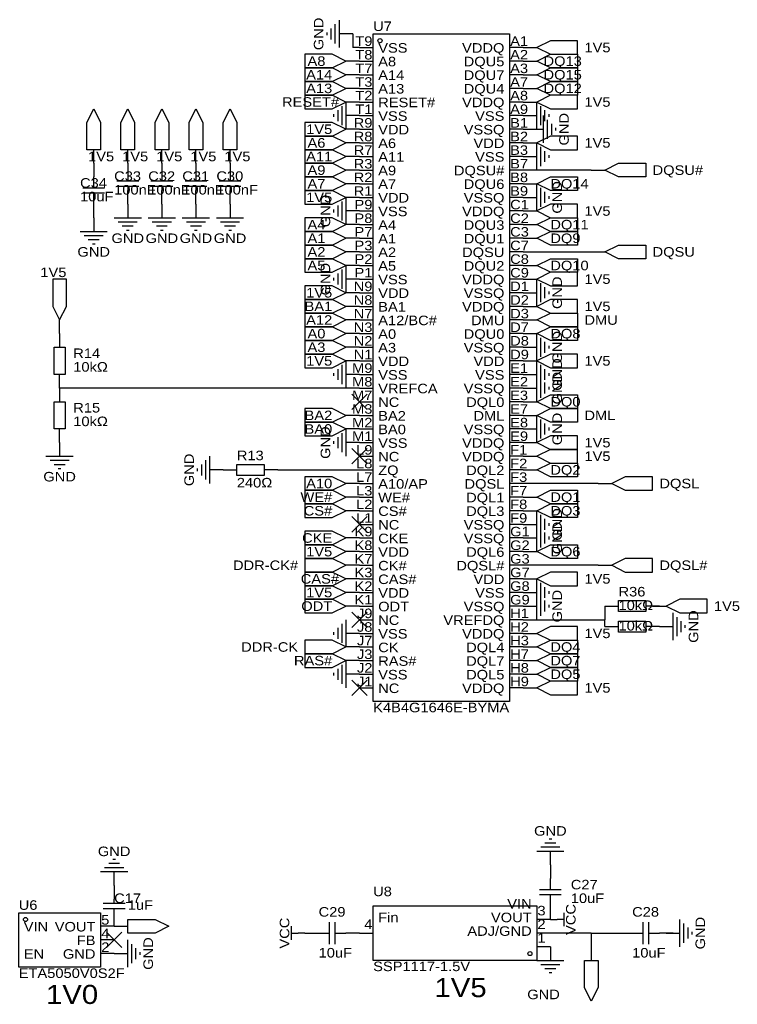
# Model space of a CAD drawing. Header units: millimetres. Extents: x 5 to 564, y 15 to 369.
# Tile 3 of 4: x 280 to 413, y 15 to 198. Entities that reach past the tile are written whole.
import ezdxf
from ezdxf.enums import TextEntityAlignment as Align

# ---------------------------------------------------------------- set-up
doc = ezdxf.new("R2010")
doc.units = ezdxf.units.MM
doc.header["$MEASUREMENT"] = 0
doc.styles.get("Standard").update_dxf_attribs({"font": 'arial.ttf'})

msp = doc.modelspace()

# ---------------------------------------------------------------- linework, layer by layer
at = {"color": 1, "true_color": 0xa00000}
for points in [[(337.57, 196.6), (337.57, 194.56)], [(338.33, 197.36), (338.33, 193.8)], [(339.09, 198.12), (339.09, 193.04)], [(336.8, 195.83), (336.8, 195.33)], [(339.6, 182.12), (339.6, 178.56)], [(340.36, 182.88), (340.36, 177.8)], [(375.92, 177.8), (375.92, 182.88)], [(376.68, 178.56), (376.68, 182.12)], [(338.07, 180.59), (338.07, 180.09)], [(338.84, 181.36), (338.84, 179.32)], [(377.19, 175.26), (377.19, 180.34)], [(377.44, 179.32), (377.44, 181.36)], [(378.21, 180.09), (378.21, 180.59)], [(377.95, 176.02), (377.95, 179.58)], [(378.71, 176.78), (378.71, 178.82)], [(379.48, 177.55), (379.48, 178.05)], [(375.92, 170.18), (375.92, 175.26)], [(376.68, 170.94), (376.68, 174.5)], [(377.44, 171.7), (377.44, 173.74)], [(378.21, 172.47), (378.21, 172.97)], [(293.37, 166.88), (293.37, 168.91)], [(299.72, 168.91), (299.72, 168.15)], [(306.07, 168.91), (306.07, 168.15)], [(312.42, 168.91), (312.42, 168.15)], [(318.77, 168.91), (318.77, 168.15)], [(301.75, 168.15), (297.69, 168.15)], [(301.75, 167.13), (297.69, 167.13)], [(299.72, 167.13), (299.72, 166.37)], [(308.1, 168.15), (304.04, 168.15)], [(308.1, 167.13), (304.04, 167.13)], [(306.07, 167.13), (306.07, 166.37)], [(314.45, 168.15), (310.39, 168.15)], [(314.45, 167.13), (310.39, 167.13)], [(312.42, 167.13), (312.42, 166.37)], [(320.8, 168.15), (316.74, 168.15)], [(320.8, 167.13), (316.74, 167.13)], [(318.77, 167.13), (318.77, 166.37)], [(375.92, 162.56), (375.92, 167.64)], [(291.34, 166.88), (295.4, 166.88)], [(295.4, 165.86), (291.34, 165.86)], [(293.37, 163.83), (293.37, 165.86)], [(376.68, 163.32), (376.68, 166.88)], [(377.44, 164.08), (377.44, 166.12)], [(378.21, 164.85), (378.21, 165.35)], [(338.84, 163.58), (338.84, 161.54)], [(339.6, 164.34), (339.6, 160.78)], [(340.36, 165.1), (340.36, 160.02)], [(338.07, 162.81), (338.07, 162.31)], [(297.18, 161.29), (302.26, 161.29)], [(297.94, 160.53), (301.5, 160.53)], [(298.7, 159.77), (300.74, 159.77)], [(303.53, 161.29), (308.61, 161.29)], [(304.29, 160.53), (307.85, 160.53)], [(305.05, 159.77), (307.09, 159.77)], [(309.88, 161.29), (314.96, 161.29)], [(310.64, 160.53), (314.2, 160.53)], [(311.4, 159.77), (313.44, 159.77)], [(316.23, 161.29), (321.31, 161.29)], [(316.99, 160.53), (320.55, 160.53)], [(317.75, 159.77), (319.79, 159.77)], [(290.83, 158.75), (295.91, 158.75)], [(291.59, 157.99), (295.15, 157.99)], [(299.47, 159), (299.97, 159)], [(305.82, 159), (306.32, 159)], [(312.17, 159), (312.67, 159)], [(318.52, 159), (319.02, 159)], [(292.35, 157.23), (294.39, 157.23)], [(293.12, 156.46), (293.62, 156.46)], [(340.36, 152.4), (340.36, 147.32)], [(338.84, 150.88), (338.84, 148.84)], [(339.6, 151.64), (339.6, 148.08)], [(338.07, 150.11), (338.07, 149.61)], [(375.92, 144.78), (375.92, 149.86)], [(376.68, 145.54), (376.68, 149.1)], [(377.44, 146.3), (377.44, 148.34)], [(378.21, 147.07), (378.21, 147.57)], [(375.92, 134.62), (375.92, 139.7)], [(376.68, 135.38), (376.68, 138.94)], [(377.44, 136.14), (377.44, 138.18)], [(378.21, 136.91), (378.21, 137.41)], [(340.36, 134.62), (340.36, 129.54)], [(375.92, 129.54), (375.92, 134.62)], [(338.07, 132.33), (338.07, 131.83)], [(338.84, 133.1), (338.84, 131.06)], [(339.6, 133.86), (339.6, 130.3)], [(376.68, 130.3), (376.68, 133.86)], [(377.44, 131.06), (377.44, 133.1)], [(378.21, 131.83), (378.21, 132.33)], [(375.92, 127), (375.92, 132.08)], [(376.68, 127.76), (376.68, 131.32)], [(377.44, 128.52), (377.44, 130.56)], [(378.21, 129.29), (378.21, 129.79)], [(375.92, 119.38), (375.92, 124.46)], [(376.68, 120.14), (376.68, 123.7)], [(339.6, 121.16), (339.6, 117.6)], [(340.36, 121.92), (340.36, 116.84)], [(377.44, 120.9), (377.44, 122.94)], [(378.21, 121.67), (378.21, 122.17)], [(338.07, 119.63), (338.07, 119.13)], [(338.84, 120.4), (338.84, 118.36)], [(284.48, 116.84), (289.56, 116.84)], [(285.24, 116.08), (288.8, 116.08)], [(314.2, 116.08), (314.2, 112.52)], [(314.96, 116.84), (314.96, 111.76)], [(286, 115.32), (288.04, 115.32)], [(286.77, 114.55), (287.27, 114.55)], [(312.67, 114.55), (312.67, 114.05)], [(313.44, 115.32), (313.44, 113.28)], [(375.92, 101.6), (375.92, 106.68)], [(376.68, 102.36), (376.68, 105.92)], [(377.44, 103.12), (377.44, 105.16)], [(375.92, 99.06), (375.92, 104.14)], [(376.68, 99.82), (376.68, 103.38)], [(378.21, 103.89), (378.21, 104.39)], [(377.44, 100.58), (377.44, 102.62)], [(378.21, 101.35), (378.21, 101.85)], [(375.92, 88.9), (375.92, 93.98)], [(376.68, 89.66), (376.68, 93.22)], [(377.44, 90.42), (377.44, 92.46)], [(375.92, 86.36), (375.92, 91.44)], [(376.68, 87.12), (376.68, 90.68)], [(378.21, 91.19), (378.21, 91.69)], [(377.44, 87.88), (377.44, 89.92)], [(378.21, 88.65), (378.21, 89.15)], [(340.36, 86.36), (340.36, 81.28)], [(401.32, 82.55), (401.32, 87.63)], [(402.08, 83.31), (402.08, 86.87)], [(338.84, 84.84), (338.84, 82.8)], [(339.6, 85.6), (339.6, 82.04)], [(402.84, 84.07), (402.84, 86.11)], [(403.61, 84.84), (403.61, 85.34)], [(338.07, 84.07), (338.07, 83.57)], [(338.84, 77.22), (338.84, 75.18)], [(339.6, 77.98), (339.6, 74.42)], [(340.36, 78.74), (340.36, 73.66)], [(338.07, 76.45), (338.07, 75.95)], [(379.48, 44.7), (377.44, 44.7)], [(378.71, 45.47), (378.21, 45.47)], [(381, 43.18), (375.92, 43.18)], [(380.24, 43.94), (376.68, 43.94)], [(298.2, 40.89), (296.16, 40.89)], [(297.43, 41.66), (296.93, 41.66)], [(299.72, 39.37), (294.64, 39.37)], [(298.96, 40.13), (295.4, 40.13)], [(378.46, 36.07), (378.46, 38.1)], [(376.43, 36.07), (380.49, 36.07)], [(380.49, 35.05), (376.43, 35.05)], [(378.46, 33.02), (378.46, 35.05)], [(295.15, 33.53), (299.21, 33.53)], [(297.18, 33.53), (297.18, 34.29)], [(295.15, 32.51), (299.21, 32.51)], [(297.18, 31.75), (297.18, 32.51)], [(381, 31.75), (381, 29.21)], [(337.31, 25.91), (337.31, 29.97)], [(338.33, 29.97), (338.33, 25.91)], [(381, 30.48), (379.73, 30.48)], [(395.73, 25.91), (395.73, 29.97)], [(396.75, 29.97), (396.75, 25.91)], [(402.59, 25.4), (402.59, 30.48)], [(403.35, 26.16), (403.35, 29.72)], [(330.2, 26.67), (330.2, 29.21)], [(330.2, 27.94), (331.47, 27.94)], [(335.28, 27.94), (337.31, 27.94)], [(338.33, 27.94), (340.36, 27.94)], [(393.7, 27.94), (395.73, 27.94)], [(396.75, 27.94), (398.78, 27.94)], [(404.11, 26.92), (404.11, 28.96)], [(404.88, 27.69), (404.88, 28.19)], [(299.72, 21.59), (299.72, 26.67)], [(300.48, 22.35), (300.48, 25.91)], [(301.24, 23.11), (301.24, 25.15)], [(302.01, 23.88), (302.01, 24.38)], [(375.92, 22.86), (381, 22.86)], [(376.68, 22.1), (380.24, 22.1)], [(377.44, 21.34), (379.48, 21.34)], [(378.21, 20.57), (378.71, 20.57)]]:
    msp.add_lwpolyline(points, dxfattribs=at)
at = {"color": 1, "true_color": 0x880000}
for points in [[(341.63, 195.58), (339.09, 195.58)], [(342.9, 193.04), (345.44, 193.04)], [(373.38, 193.04), (370.84, 193.04)], [(373.38, 193.04), (375.92, 193.04)], [(342.9, 190.5), (340.36, 190.5)], [(342.9, 190.5), (345.44, 190.5)], [(373.38, 190.5), (370.84, 190.5)], [(373.38, 190.5), (375.92, 190.5)], [(342.9, 187.96), (340.36, 187.96)], [(342.9, 187.96), (345.44, 187.96)], [(373.38, 187.96), (370.84, 187.96)], [(373.38, 187.96), (375.92, 187.96)], [(342.9, 185.42), (340.36, 185.42)], [(342.9, 185.42), (345.44, 185.42)], [(373.38, 185.42), (370.84, 185.42)], [(373.38, 185.42), (375.92, 185.42)], [(342.9, 182.88), (340.36, 182.88)], [(342.9, 182.88), (345.44, 182.88)], [(373.38, 182.88), (370.84, 182.88)], [(373.38, 182.88), (375.92, 182.88)], [(342.9, 180.34), (340.36, 180.34)], [(342.9, 180.34), (345.44, 180.34)], [(373.38, 180.34), (370.84, 180.34)], [(373.38, 180.34), (375.92, 180.34)], [(342.9, 177.8), (340.36, 177.8)], [(342.9, 177.8), (345.44, 177.8)], [(373.38, 177.8), (370.84, 177.8)], [(374.65, 177.8), (377.19, 177.8)], [(342.9, 175.26), (340.36, 175.26)], [(342.9, 175.26), (345.44, 175.26)], [(373.38, 175.26), (370.84, 175.26)], [(373.38, 175.26), (375.92, 175.26)], [(293.37, 171.45), (293.37, 173.99)], [(299.72, 171.45), (299.72, 173.99)], [(306.07, 171.45), (306.07, 173.99)], [(312.42, 171.45), (312.42, 173.99)], [(318.77, 171.45), (318.77, 173.99)], [(342.9, 172.72), (340.36, 172.72)], [(342.9, 172.72), (345.44, 172.72)], [(373.38, 172.72), (370.84, 172.72)], [(373.38, 172.72), (375.92, 172.72)], [(293.37, 171.45), (293.37, 168.91)], [(299.72, 171.45), (299.72, 168.91)], [(306.07, 171.45), (306.07, 168.91)], [(312.42, 171.45), (312.42, 168.91)], [(318.77, 171.45), (318.77, 168.91)], [(342.9, 170.18), (340.36, 170.18)], [(342.9, 170.18), (345.44, 170.18)], [(373.38, 170.18), (370.84, 170.18)], [(386.08, 170.18), (388.62, 170.18)], [(342.9, 167.64), (340.36, 167.64)], [(342.9, 167.64), (345.44, 167.64)], [(373.38, 167.64), (370.84, 167.64)], [(373.38, 167.64), (375.92, 167.64)], [(299.72, 163.83), (299.72, 166.37)], [(306.07, 163.83), (306.07, 166.37)], [(312.42, 163.83), (312.42, 166.37)], [(318.77, 163.83), (318.77, 166.37)], [(293.37, 161.29), (293.37, 163.83)], [(299.72, 163.83), (299.72, 161.29)], [(306.07, 163.83), (306.07, 161.29)], [(312.42, 163.83), (312.42, 161.29)], [(318.77, 163.83), (318.77, 161.29)], [(342.9, 165.1), (340.36, 165.1)], [(342.9, 165.1), (345.44, 165.1)], [(373.38, 165.1), (370.84, 165.1)], [(373.38, 165.1), (375.92, 165.1)], [(342.9, 162.56), (340.36, 162.56)], [(342.9, 162.56), (345.44, 162.56)], [(373.38, 162.56), (370.84, 162.56)], [(373.38, 162.56), (375.92, 162.56)], [(293.37, 161.29), (293.37, 158.75)], [(342.9, 160.02), (340.36, 160.02)], [(342.9, 160.02), (345.44, 160.02)], [(373.38, 160.02), (370.84, 160.02)], [(373.38, 160.02), (375.92, 160.02)], [(342.9, 157.48), (340.36, 157.48)], [(342.9, 157.48), (345.44, 157.48)], [(373.38, 157.48), (370.84, 157.48)], [(373.38, 157.48), (375.92, 157.48)], [(342.9, 154.94), (340.36, 154.94)], [(342.9, 154.94), (345.44, 154.94)], [(373.38, 154.94), (370.84, 154.94)], [(386.08, 154.94), (388.62, 154.94)], [(342.9, 152.4), (340.36, 152.4)], [(342.9, 152.4), (345.44, 152.4)], [(373.38, 152.4), (370.84, 152.4)], [(373.38, 152.4), (375.92, 152.4)], [(342.9, 149.86), (340.36, 149.86)], [(342.9, 149.86), (345.44, 149.86)], [(373.38, 149.86), (370.84, 149.86)], [(373.38, 149.86), (375.92, 149.86)], [(342.9, 147.32), (340.36, 147.32)], [(342.9, 147.32), (345.44, 147.32)], [(373.38, 147.32), (370.84, 147.32)], [(373.38, 147.32), (375.92, 147.32)], [(342.9, 144.78), (340.36, 144.78)], [(342.9, 144.78), (345.44, 144.78)], [(373.38, 144.78), (370.84, 144.78)], [(373.38, 144.78), (375.92, 144.78)], [(287.02, 139.7), (287.02, 142.24)], [(342.9, 142.24), (340.36, 142.24)], [(342.9, 142.24), (345.44, 142.24)], [(373.38, 142.24), (370.84, 142.24)], [(373.38, 142.24), (375.92, 142.24)], [(287.02, 139.7), (287.02, 137.16)], [(342.9, 139.7), (340.36, 139.7)], [(342.9, 139.7), (345.44, 139.7)], [(373.38, 139.7), (370.84, 139.7)], [(373.38, 139.7), (375.92, 139.7)], [(342.9, 137.16), (340.36, 137.16)], [(342.9, 137.16), (345.44, 137.16)], [(373.38, 137.16), (370.84, 137.16)], [(373.38, 137.16), (375.92, 137.16)], [(342.9, 134.62), (340.36, 134.62)], [(342.9, 134.62), (345.44, 134.62)], [(373.38, 134.62), (370.84, 134.62)], [(373.38, 134.62), (375.92, 134.62)], [(287.02, 129.54), (287.02, 132.08)], [(342.9, 132.08), (340.36, 132.08)], [(342.9, 132.08), (345.44, 132.08)], [(373.38, 132.08), (370.84, 132.08)], [(373.38, 132.08), (375.92, 132.08)], [(287.02, 129.54), (287.02, 127)], [(342.9, 129.54), (345.44, 129.54)], [(373.38, 129.54), (370.84, 129.54)], [(373.38, 129.54), (375.92, 129.54)], [(342.9, 127), (345.44, 127)], [(373.38, 127), (370.84, 127)], [(373.38, 127), (375.92, 127)], [(342.9, 124.46), (340.36, 124.46)], [(342.9, 124.46), (345.44, 124.46)], [(373.38, 124.46), (370.84, 124.46)], [(373.38, 124.46), (375.92, 124.46)], [(287.02, 119.38), (287.02, 121.92)], [(342.9, 121.92), (340.36, 121.92)], [(342.9, 121.92), (345.44, 121.92)], [(373.38, 121.92), (370.84, 121.92)], [(373.38, 121.92), (375.92, 121.92)], [(287.02, 119.38), (287.02, 116.84)], [(342.9, 119.38), (340.36, 119.38)], [(342.9, 119.38), (345.44, 119.38)], [(373.38, 119.38), (370.84, 119.38)], [(373.38, 119.38), (375.92, 119.38)], [(342.9, 116.84), (345.44, 116.84)], [(373.38, 116.84), (370.84, 116.84)], [(373.38, 116.84), (375.92, 116.84)], [(317.5, 114.3), (314.96, 114.3)], [(317.5, 114.3), (320.04, 114.3)], [(327.66, 114.3), (325.12, 114.3)], [(342.9, 114.3), (345.44, 114.3)], [(373.38, 114.3), (370.84, 114.3)], [(373.38, 114.3), (375.92, 114.3)], [(342.9, 111.76), (340.36, 111.76)], [(342.9, 111.76), (345.44, 111.76)], [(373.38, 111.76), (370.84, 111.76)], [(387.35, 111.76), (389.89, 111.76)], [(342.9, 109.22), (340.36, 109.22)], [(342.9, 109.22), (345.44, 109.22)], [(373.38, 109.22), (370.84, 109.22)], [(373.38, 109.22), (375.92, 109.22)], [(342.9, 106.68), (340.36, 106.68)], [(342.9, 106.68), (345.44, 106.68)], [(373.38, 106.68), (370.84, 106.68)], [(373.38, 106.68), (375.92, 106.68)], [(342.9, 104.14), (345.44, 104.14)], [(373.38, 104.14), (370.84, 104.14)], [(373.38, 104.14), (375.92, 104.14)], [(342.9, 101.6), (340.36, 101.6)], [(342.9, 101.6), (345.44, 101.6)], [(373.38, 101.6), (370.84, 101.6)], [(373.38, 101.6), (375.92, 101.6)], [(342.9, 99.06), (340.36, 99.06)], [(342.9, 99.06), (345.44, 99.06)], [(373.38, 99.06), (370.84, 99.06)], [(373.38, 99.06), (375.92, 99.06)], [(342.9, 96.52), (340.36, 96.52)], [(342.9, 96.52), (345.44, 96.52)], [(373.38, 96.52), (370.84, 96.52)], [(387.35, 96.52), (389.89, 96.52)], [(342.9, 93.98), (340.36, 93.98)], [(342.9, 93.98), (345.44, 93.98)], [(373.38, 93.98), (370.84, 93.98)], [(373.38, 93.98), (375.92, 93.98)], [(342.9, 91.44), (340.36, 91.44)], [(342.9, 91.44), (345.44, 91.44)], [(373.38, 91.44), (370.84, 91.44)], [(373.38, 91.44), (375.92, 91.44)], [(342.9, 88.9), (340.36, 88.9)], [(342.9, 88.9), (345.44, 88.9)], [(373.38, 88.9), (370.84, 88.9)], [(373.38, 88.9), (375.92, 88.9)], [(388.62, 88.9), (391.16, 88.9)], [(398.78, 88.9), (396.24, 88.9)], [(397.51, 88.9), (400.05, 88.9)], [(342.9, 86.36), (345.44, 86.36)], [(373.38, 86.36), (370.84, 86.36)], [(388.62, 85.09), (391.16, 85.09)], [(398.78, 85.09), (396.24, 85.09)], [(398.78, 85.09), (401.32, 85.09)], [(342.9, 83.82), (340.36, 83.82)], [(342.9, 83.82), (345.44, 83.82)], [(373.38, 83.82), (370.84, 83.82)], [(373.38, 83.82), (375.92, 83.82)], [(342.9, 81.28), (340.36, 81.28)], [(342.9, 81.28), (345.44, 81.28)], [(373.38, 81.28), (370.84, 81.28)], [(373.38, 81.28), (375.92, 81.28)], [(342.9, 78.74), (340.36, 78.74)], [(342.9, 78.74), (345.44, 78.74)], [(373.38, 78.74), (370.84, 78.74)], [(373.38, 78.74), (375.92, 78.74)], [(342.9, 76.2), (340.36, 76.2)], [(342.9, 76.2), (345.44, 76.2)], [(373.38, 76.2), (370.84, 76.2)], [(373.38, 76.2), (375.92, 76.2)], [(342.9, 73.66), (345.44, 73.66)], [(373.38, 73.66), (370.84, 73.66)], [(373.38, 73.66), (375.92, 73.66)], [(378.46, 40.64), (378.46, 43.18)], [(378.46, 40.64), (378.46, 38.1)], [(297.18, 36.83), (297.18, 39.37)], [(297.18, 36.83), (297.18, 34.29)], [(297.18, 29.21), (297.18, 31.75)], [(378.46, 30.48), (378.46, 33.02)], [(378.46, 30.48), (375.92, 30.48)], [(378.46, 30.48), (379.73, 30.48)], [(297.18, 29.21), (294.64, 29.21)], [(297.18, 29.21), (299.72, 29.21)], [(332.74, 27.94), (331.47, 27.94)], [(332.74, 27.94), (335.28, 27.94)], [(342.9, 27.94), (340.36, 27.94)], [(342.9, 27.94), (345.44, 27.94)], [(378.46, 27.94), (375.92, 27.94)], [(391.16, 27.94), (393.7, 27.94)], [(401.32, 27.94), (398.78, 27.94)], [(400.05, 27.94), (402.59, 27.94)], [(297.18, 26.67), (294.64, 26.67)], [(297.18, 24.13), (294.64, 24.13)], [(297.18, 24.13), (299.72, 24.13)], [(378.46, 25.4), (375.92, 25.4)], [(378.46, 25.4), (378.46, 22.86)], [(386.08, 25.4), (386.08, 22.86)]]:
    msp.add_lwpolyline(points, dxfattribs=at)
at = {"color": 1, "true_color": 0x008800}
for points in [[(341.63, 195.58), (341.63, 193.04)], [(342.9, 193.04), (341.63, 193.04)], [(373.38, 177.8), (374.65, 177.8)], [(386.08, 170.18), (373.38, 170.18)], [(373.38, 154.94), (386.08, 154.94)], [(342.9, 129.54), (287.02, 129.54)], [(327.66, 114.3), (342.9, 114.3)], [(387.35, 111.76), (373.38, 111.76)], [(387.35, 96.52), (373.38, 96.52)], [(388.62, 88.9), (388.62, 86.36)], [(397.51, 88.9), (398.78, 88.9)], [(373.38, 86.36), (388.62, 86.36)], [(388.62, 85.09), (388.62, 86.36)], [(386.08, 27.94), (378.46, 27.94)], [(386.08, 27.94), (386.08, 25.4)], [(386.08, 27.94), (391.16, 27.94)], [(401.32, 27.94), (400.05, 27.94)]]:
    msp.add_lwpolyline(points, dxfattribs=at)
at = {"color": 1, "true_color": 0xa00000}
for points in [[(345.44, 195.58), (370.84, 195.58), (370.84, 71.12), (345.44, 71.12)], [(375.92, 193.04), (378.46, 191.77), (383.54, 191.77), (383.54, 194.31), (378.46, 194.31)], [(340.36, 190.5), (337.82, 191.77), (332.74, 191.77), (332.74, 189.23), (337.82, 189.23)], [(375.92, 190.5), (378.46, 191.77), (383.54, 191.77), (383.54, 189.23), (378.46, 189.23)], [(340.36, 187.96), (337.82, 189.23), (332.74, 189.23), (332.74, 186.69), (337.82, 186.69)], [(375.92, 187.96), (378.46, 189.23), (383.54, 189.23), (383.54, 186.69), (378.46, 186.69)], [(340.36, 185.42), (337.82, 186.69), (332.74, 186.69), (332.74, 184.15), (337.82, 184.15)], [(375.92, 185.42), (378.46, 186.69), (383.54, 186.69), (383.54, 184.15), (378.46, 184.15)], [(340.36, 182.88), (337.82, 184.15), (332.74, 184.15), (332.74, 181.61), (337.82, 181.61)], [(375.92, 182.88), (378.46, 181.61), (383.54, 181.61), (383.54, 184.15), (378.46, 184.15)], [(292.1, 173.99), (292.1, 179.07), (293.37, 181.61), (294.64, 179.07), (294.64, 173.99)], [(298.45, 173.99), (298.45, 179.07), (299.72, 181.61), (300.99, 179.07), (300.99, 173.99)], [(304.8, 173.99), (304.8, 179.07), (306.07, 181.61), (307.34, 179.07), (307.34, 173.99)], [(311.15, 173.99), (311.15, 179.07), (312.42, 181.61), (313.69, 179.07), (313.69, 173.99)], [(317.5, 173.99), (317.5, 179.07), (318.77, 181.61), (320.04, 179.07), (320.04, 173.99)], [(340.36, 177.8), (337.82, 179.07), (332.74, 179.07), (332.74, 176.53), (337.82, 176.53)], [(340.36, 175.26), (337.82, 176.53), (332.74, 176.53), (332.74, 173.99), (337.82, 173.99)], [(375.92, 175.26), (378.46, 173.99), (383.54, 173.99), (383.54, 176.53), (378.46, 176.53)], [(340.36, 172.72), (337.82, 173.99), (332.74, 173.99), (332.74, 171.45), (337.82, 171.45)], [(340.36, 170.18), (337.82, 171.45), (332.74, 171.45), (332.74, 168.91), (337.82, 168.91)], [(388.62, 170.18), (391.16, 171.45), (396.24, 171.45), (396.24, 168.91), (391.16, 168.91)], [(340.36, 167.64), (337.82, 168.91), (332.74, 168.91), (332.74, 166.37), (337.82, 166.37)], [(375.92, 167.64), (378.46, 168.91), (383.54, 168.91), (383.54, 166.37), (378.46, 166.37)], [(340.36, 165.1), (337.82, 166.37), (332.74, 166.37), (332.74, 163.83), (337.82, 163.83)], [(375.92, 162.56), (378.46, 161.29), (383.54, 161.29), (383.54, 163.83), (378.46, 163.83)], [(340.36, 160.02), (337.82, 161.29), (332.74, 161.29), (332.74, 158.75), (337.82, 158.75)], [(375.92, 160.02), (378.46, 161.29), (383.54, 161.29), (383.54, 158.75), (378.46, 158.75)], [(340.36, 157.48), (337.82, 158.75), (332.74, 158.75), (332.74, 156.21), (337.82, 156.21)], [(375.92, 157.48), (378.46, 158.75), (383.54, 158.75), (383.54, 156.21), (378.46, 156.21)], [(340.36, 154.94), (337.82, 156.21), (332.74, 156.21), (332.74, 153.67), (337.82, 153.67)], [(388.62, 154.94), (391.16, 156.21), (396.24, 156.21), (396.24, 153.67), (391.16, 153.67)], [(340.36, 152.4), (337.82, 153.67), (332.74, 153.67), (332.74, 151.13), (337.82, 151.13)], [(375.92, 152.4), (378.46, 153.67), (383.54, 153.67), (383.54, 151.13), (378.46, 151.13)], [(375.92, 149.86), (378.46, 148.59), (383.54, 148.59), (383.54, 151.13), (378.46, 151.13)], [(287.02, 142.24), (288.29, 144.78), (288.29, 149.86), (285.75, 149.86), (285.75, 144.78)], [(340.36, 147.32), (337.82, 148.59), (332.74, 148.59), (332.74, 146.05), (337.82, 146.05)], [(340.36, 144.78), (337.82, 146.05), (332.74, 146.05), (332.74, 143.51), (337.82, 143.51)], [(375.92, 144.78), (378.46, 143.51), (383.54, 143.51), (383.54, 146.05), (378.46, 146.05)], [(340.36, 142.24), (337.82, 143.51), (332.74, 143.51), (332.74, 140.97), (337.82, 140.97)], [(375.92, 142.24), (378.46, 143.51), (383.54, 143.51), (383.54, 140.97), (378.46, 140.97)], [(340.36, 139.7), (337.82, 140.97), (332.74, 140.97), (332.74, 138.43), (337.82, 138.43)], [(375.92, 139.7), (378.46, 140.97), (383.54, 140.97), (383.54, 138.43), (378.46, 138.43)], [(340.36, 137.16), (337.82, 138.43), (332.74, 138.43), (332.74, 135.89), (337.82, 135.89)], [(288.04, 137.16), (288.04, 132.08), (286, 132.08), (286, 137.16)], [(340.36, 134.62), (337.82, 135.89), (332.74, 135.89), (332.74, 133.35), (337.82, 133.35)], [(375.92, 134.62), (378.46, 133.35), (383.54, 133.35), (383.54, 135.89), (378.46, 135.89)], [(286, 121.92), (286, 127), (288.04, 127), (288.04, 121.92)], [(375.92, 127), (378.46, 128.27), (383.54, 128.27), (383.54, 125.73), (378.46, 125.73)], [(340.36, 124.46), (337.82, 125.73), (332.74, 125.73), (332.74, 123.19), (337.82, 123.19)], [(375.92, 124.46), (378.46, 125.73), (383.54, 125.73), (383.54, 123.19), (378.46, 123.19)], [(340.36, 121.92), (337.82, 123.19), (332.74, 123.19), (332.74, 120.65), (337.82, 120.65)], [(375.92, 119.38), (378.46, 118.11), (383.54, 118.11), (383.54, 120.65), (378.46, 120.65)], [(375.92, 116.84), (378.46, 115.57), (383.54, 115.57), (383.54, 118.11), (378.46, 118.11)], [(320.04, 115.32), (325.12, 115.32), (325.12, 113.28), (320.04, 113.28)], [(375.92, 114.3), (378.46, 115.57), (383.54, 115.57), (383.54, 113.03), (378.46, 113.03)], [(340.36, 111.76), (337.82, 113.03), (332.74, 113.03), (332.74, 110.49), (337.82, 110.49)], [(389.89, 111.76), (392.43, 110.49), (397.51, 110.49), (397.51, 113.03), (392.43, 113.03)], [(340.36, 109.22), (337.82, 110.49), (332.74, 110.49), (332.74, 107.95), (337.82, 107.95)], [(375.92, 109.22), (378.46, 110.49), (383.54, 110.49), (383.54, 107.95), (378.46, 107.95)], [(340.36, 106.68), (337.82, 107.95), (332.74, 107.95), (332.74, 105.41), (337.82, 105.41)], [(375.92, 106.68), (378.46, 107.95), (383.54, 107.95), (383.54, 105.41), (378.46, 105.41)], [(340.36, 101.6), (337.82, 102.87), (332.74, 102.87), (332.74, 100.33), (337.82, 100.33)], [(340.36, 99.06), (337.82, 100.33), (332.74, 100.33), (332.74, 97.79), (337.82, 97.79)], [(375.92, 99.06), (378.46, 100.33), (383.54, 100.33), (383.54, 97.79), (378.46, 97.79)], [(340.36, 96.52), (337.82, 97.79), (332.74, 97.79), (332.74, 95.25), (337.82, 95.25)], [(389.89, 96.52), (392.43, 95.25), (397.51, 95.25), (397.51, 97.79), (392.43, 97.79)], [(340.36, 93.98), (337.82, 95.25), (332.74, 95.25), (332.74, 92.71), (337.82, 92.71)], [(375.92, 93.98), (378.46, 92.71), (383.54, 92.71), (383.54, 95.25), (378.46, 95.25)], [(340.36, 91.44), (337.82, 92.71), (332.74, 92.71), (332.74, 90.17), (337.82, 90.17)], [(340.36, 88.9), (337.82, 90.17), (332.74, 90.17), (332.74, 87.63), (337.82, 87.63)], [(400.05, 88.9), (402.59, 87.63), (407.67, 87.63), (407.67, 90.17), (402.59, 90.17)], [(391.16, 89.92), (396.24, 89.92), (396.24, 87.88), (391.16, 87.88)], [(375.92, 83.82), (378.46, 82.55), (383.54, 82.55), (383.54, 85.09), (378.46, 85.09)], [(396.24, 84.07), (391.16, 84.07), (391.16, 86.11), (396.24, 86.11)], [(340.36, 81.28), (337.82, 82.55), (332.74, 82.55), (332.74, 80.01), (337.82, 80.01)], [(375.92, 81.28), (378.46, 82.55), (383.54, 82.55), (383.54, 80.01), (378.46, 80.01)], [(340.36, 78.74), (337.82, 80.01), (332.74, 80.01), (332.74, 77.47), (337.82, 77.47)], [(375.92, 78.74), (378.46, 80.01), (383.54, 80.01), (383.54, 77.47), (378.46, 77.47)], [(375.92, 76.2), (378.46, 77.47), (383.54, 77.47), (383.54, 74.93), (378.46, 74.93)], [(375.92, 73.66), (378.46, 72.39), (383.54, 72.39), (383.54, 74.93), (378.46, 74.93)], [(279.4, 31.75), (294.64, 31.75), (294.64, 21.59), (279.4, 21.59)], [(375.92, 22.86), (345.44, 22.86), (345.44, 33.02), (375.92, 33.02)], [(299.72, 30.48), (304.8, 30.48), (307.34, 29.21), (304.8, 27.94), (299.72, 27.94)], [(387.35, 22.86), (387.35, 17.78), (386.08, 15.24), (384.81, 17.78), (384.81, 22.86)]]:
    msp.add_lwpolyline(points, close=True, dxfattribs=at)
at = {"color": 1, "true_color": 0x999999}
for points in [[(344.34, 128.44), (341.46, 125.56)], [(341.46, 128.44), (344.34, 125.56)], [(344.34, 118.28), (341.46, 115.4)], [(341.46, 118.28), (344.34, 115.4)], [(344.34, 105.58), (341.46, 102.7)], [(341.46, 105.58), (344.34, 102.7)], [(344.34, 87.8), (341.46, 84.92)], [(341.46, 87.8), (344.34, 84.92)], [(344.34, 75.1), (341.46, 72.22)], [(341.46, 75.1), (344.34, 72.22)], [(298.62, 28.11), (295.74, 25.23)], [(295.74, 28.11), (298.62, 25.23)]]:
    msp.add_lwpolyline(points, dxfattribs=at)
at = {"true_color": 0x000000}
for centre in [(346.71, 194.31), (280.67, 30.48), (374.65, 24.13)]:
    msp.add_ellipse(centre, major_axis=(0, 0.381), ratio=1, dxfattribs=at)

# ---------------------------------------------------------------- texts
at = {"color": 1, "true_color": 0x000080, "width": 1.1}
for s, p in [('GND', (335.28, 195.58)), ('GND', (381, 177.8)), ('GND', (379.73, 165.1)), ('GND', (336.55, 162.56)), ('GND', (336.55, 149.86)), ('GND', (379.73, 147.32)), ('GND', (379.73, 137.16)), ('GND', (379.73, 132.08)), ('GND', (379.73, 129.54)), ('GND', (379.73, 121.92)), ('GND', (336.55, 119.38)), ('GND', (311.15, 114.3)), ('GND', (379.73, 104.14)), ('GND', (379.73, 101.6)), ('GND', (379.73, 88.9)), ('GND', (405.13, 85.09)), ('VCC', (382.27, 30.48)), ('VCC', (328.93, 27.94)), ('GND', (406.4, 27.94)), ('GND', (303.53, 24.13))]:
    msp.add_text(s, height=1.778, rotation=90, dxfattribs=at).set_placement(p, align=Align.MIDDLE_CENTER)
for s, p in [('U7', (345.44, 195.58)), ('C33', (297.18, 167.64)), ('C32', (303.53, 167.64)), ('C31', (309.88, 167.64)), ('C30', (316.23, 167.64)), ('C34', (290.83, 166.37)), ('R14', (289.56, 134.62)), ('R15', (289.56, 124.46)), ('R13', (320.04, 115.57)), ('R36', (391.16, 90.17)), ('C27', (382.27, 35.56)), ('C17', (297.18, 33.02)), ('U8', (345.44, 34.29)), ('U6', (279.4, 31.75)), ('C29', (335.28, 30.48)), ('C28', (393.7, 30.48))]:
    msp.add_text(s, height=1.778, dxfattribs=at).set_placement(p, align=Align.BOTTOM_LEFT)
at = {"color": 1, "true_color": 0x000000, "width": 1.1}
for s, height, p in [('T9', 1.778, (345.31, 192.81)), ('VDDQ', 1.778, (369.9, 191.54)), ('T8', 1.778, (345.31, 190.27)), ('DQU5', 1.778, (369.9, 189)), ('T7', 1.778, (345.31, 187.73)), ('T3', 1.778, (345.31, 185.19)), ('DQU7', 1.778, (369.9, 186.46)), ('DQU4', 1.778, (369.9, 183.92)), ('T2', 1.778, (345.31, 182.65)), ('VDDQ', 1.778, (369.9, 181.38)), ('T1', 1.778, (345.31, 180.11)), ('R9', 1.778, (345.31, 177.57)), ('VSS', 1.778, (369.9, 178.84)), ('VSSQ', 1.778, (369.9, 176.3)), ('R8', 1.778, (345.31, 175.03)), ('R7', 1.778, (345.31, 172.49)), ('VDD', 1.778, (369.9, 173.76)), ('VSS', 1.778, (369.9, 171.22)), ('R3', 1.778, (345.31, 169.95)), ('DQSU#', 1.778, (369.9, 168.68)), ('R2', 1.778, (345.31, 167.41)), ('R1', 1.778, (345.31, 164.87)), ('DQU6', 1.778, (369.9, 166.14)), ('VSSQ', 1.778, (369.9, 163.6)), ('P9', 1.778, (345.31, 162.33)), ('VDDQ', 1.778, (369.9, 161.06)), ('P8', 1.778, (345.31, 159.79)), ('DQU3', 1.778, (369.9, 158.52)), ('P7', 1.778, (345.31, 157.25)), ('DQU1', 1.778, (369.9, 155.98)), ('P3', 1.778, (345.31, 154.71)), ('P2', 1.778, (345.31, 152.17)), ('DQSU', 1.778, (369.9, 153.44)), ('DQU2', 1.778, (369.9, 150.9)), ('P1', 1.778, (345.31, 149.63)), ('VDDQ', 1.778, (369.9, 148.36)), ('N9', 1.778, (345.31, 147.09)), ('N8', 1.778, (345.31, 144.55)), ('VSSQ', 1.778, (369.9, 145.82)), ('VDDQ', 1.778, (369.9, 143.28)), ('N7', 1.778, (345.31, 142.01)), ('N3', 1.778, (345.31, 139.47)), ('DMU', 1.778, (369.9, 140.74)), ('DQU0', 1.778, (369.9, 138.2)), ('N2', 1.778, (345.31, 136.93)), ('VSSQ', 1.778, (369.9, 135.66)), ('N1', 1.778, (345.31, 134.39)), ('M9', 1.778, (345.31, 131.85)), ('VDD', 1.778, (369.9, 133.12)), ('VSS', 1.778, (369.9, 130.58)), ('M8', 1.778, (345.31, 129.31)), ('VSSQ', 1.778, (369.9, 128.04)), ('M7', 1.778, (345.31, 126.77)), ('DQL0', 1.778, (369.9, 125.5)), ('M3', 1.778, (345.31, 124.23)), ('DML', 1.778, (369.9, 122.96)), ('M2', 1.778, (345.31, 121.69)), ('M1', 1.778, (345.31, 119.15)), ('VSSQ', 1.778, (369.9, 120.42)), ('VDDQ', 1.778, (369.9, 117.88)), ('L9', 1.778, (345.31, 116.61)), ('VDDQ', 1.778, (369.9, 115.34)), ('L8', 1.778, (345.31, 114.07)), ('L7', 1.778, (345.31, 111.53)), ('DQL2', 1.778, (369.9, 112.8)), ('DQSL', 1.778, (369.9, 110.26)), ('L3', 1.778, (345.31, 108.99)), ('L2', 1.778, (345.31, 106.45)), ('DQL1', 1.778, (369.9, 107.72)), ('DQL3', 1.778, (369.9, 105.18)), ('L1', 1.778, (345.31, 103.91)), ('VSSQ', 1.778, (369.9, 102.64)), ('K9', 1.778, (345.31, 101.37)), ('K8', 1.778, (345.31, 98.83)), ('VSSQ', 1.778, (369.9, 100.1)), ('DQL6', 1.778, (369.9, 97.56)), ('K7', 1.778, (345.31, 96.29)), ('DQSL#', 1.778, (369.9, 95.02)), ('K3', 1.778, (345.31, 93.75)), ('VDD', 1.778, (369.9, 92.48)), ('K2', 1.778, (345.31, 91.21)), ('VSS', 1.778, (369.9, 89.94)), ('K1', 1.778, (345.31, 88.67)), ('J9', 1.778, (345.31, 86.13)), ('VSSQ', 1.778, (369.9, 87.4)), ('VREFDQ', 1.778, (369.9, 84.86)), ('J8', 1.778, (345.31, 83.59)), ('VDDQ', 1.778, (369.9, 82.32)), ('J7', 1.778, (345.31, 81.05)), ('J3', 1.778, (345.31, 78.51)), ('DQL4', 1.778, (369.9, 79.78)), ('DQL7', 1.778, (369.9, 77.24)), ('J2', 1.778, (345.31, 75.97)), ('J1', 1.778, (345.31, 73.43)), ('DQL5', 1.778, (369.9, 74.7)), ('VDDQ', 1.778, (369.9, 72.16)), ('VIN', 1.778, (374.98, 31.98)), ('VOUT', 1.778, (374.98, 29.44)), ('VOUT', 1.778, (293.7, 27.71)), ('4', 1.78, (345.31, 28.17)), ('ADJ/GND', 1.778, (374.98, 26.9)), ('FB', 1.778, (293.7, 25.17)), ('GND', 1.778, (293.7, 22.63))]:
    msp.add_text(s, height=height, dxfattribs=at).set_placement(p, align=Align.BOTTOM_RIGHT)
for s, height, p in [('A1', 1.778, (370.97, 192.81)), ('VSS', 1.778, (346.38, 191.54)), ('A8', 1.778, (346.38, 189)), ('A2', 1.778, (370.97, 190.27)), ('A3', 1.778, (370.97, 187.73)), ('A14', 1.778, (346.38, 186.46)), ('A7', 1.778, (370.97, 185.19)), ('A13', 1.778, (346.38, 183.92)), ('RESET#', 1.778, (346.38, 181.38)), ('A8', 1.778, (370.97, 182.65)), ('A9', 1.778, (370.97, 180.11)), ('VSS', 1.778, (346.38, 178.84)), ('B1', 1.778, (370.97, 177.57)), ('VDD', 1.778, (346.38, 176.3)), ('B2', 1.778, (370.97, 175.03)), ('A6', 1.778, (346.38, 173.76)), ('B3', 1.778, (370.97, 172.49)), ('A11', 1.778, (346.38, 171.22)), ('A9', 1.778, (346.38, 168.68)), ('B7', 1.778, (370.97, 169.95)), ('B8', 1.778, (370.97, 167.41)), ('A7', 1.778, (346.38, 166.14)), ('B9', 1.778, (370.97, 164.87)), ('VDD', 1.778, (346.38, 163.6)), ('VSS', 1.778, (346.38, 161.06)), ('C1', 1.778, (370.97, 162.33)), ('C2', 1.778, (370.97, 159.79)), ('A4', 1.778, (346.38, 158.52)), ('A1', 1.778, (346.38, 155.98)), ('C3', 1.778, (370.97, 157.25)), ('C7', 1.778, (370.97, 154.71)), ('A2', 1.778, (346.38, 153.44)), ('C8', 1.778, (370.97, 152.17)), ('A5', 1.778, (346.38, 150.9)), ('VSS', 1.778, (346.38, 148.36)), ('C9', 1.778, (370.97, 149.63)), ('D1', 1.778, (370.97, 147.09)), ('VDD', 1.778, (346.38, 145.82)), ('D2', 1.778, (370.97, 144.55)), ('BA1', 1.778, (346.38, 143.28)), ('A12/BC#', 1.778, (346.38, 140.74)), ('D3', 1.778, (370.97, 142.01)), ('D7', 1.778, (370.97, 139.47)), ('A0', 1.778, (346.38, 138.2)), ('A3', 1.778, (346.38, 135.66)), ('D8', 1.778, (370.97, 136.93)), ('D9', 1.778, (370.97, 134.39)), ('VDD', 1.778, (346.38, 133.12)), ('E1', 1.778, (370.97, 131.85)), ('VSS', 1.778, (346.38, 130.58)), ('VREFCA', 1.778, (346.38, 128.04)), ('E2', 1.778, (370.97, 129.31)), ('E3', 1.778, (370.97, 126.77)), ('NC', 1.778, (346.38, 125.5)), ('BA2', 1.778, (346.38, 122.96)), ('E7', 1.778, (370.97, 124.23)), ('E8', 1.778, (370.97, 121.69)), ('BA0', 1.778, (346.38, 120.42)), ('E9', 1.778, (370.97, 119.15)), ('VSS', 1.778, (346.38, 117.88)), ('NC', 1.778, (346.38, 115.34)), ('F1', 1.778, (370.97, 116.61)), ('F2', 1.778, (370.97, 114.07)), ('ZQ', 1.778, (346.38, 112.8)), ('F3', 1.778, (370.97, 111.53)), ('A10/AP', 1.778, (346.38, 110.26)), ('F7', 1.778, (370.97, 108.99)), ('WE#', 1.778, (346.38, 107.72)), ('F8', 1.778, (370.97, 106.45)), ('CS#', 1.778, (346.38, 105.18)), ('NC', 1.778, (346.38, 102.64)), ('F9', 1.778, (370.97, 103.91)), ('G1', 1.778, (370.97, 101.37)), ('CKE', 1.778, (346.38, 100.1)), ('G2', 1.778, (370.97, 98.83)), ('VDD', 1.778, (346.38, 97.56)), ('CK#', 1.778, (346.38, 95.02)), ('G3', 1.778, (370.97, 96.29)), ('G7', 1.778, (370.97, 93.75)), ('CAS#', 1.778, (346.38, 92.48)), ('VDD', 1.778, (346.38, 89.94)), ('G8', 1.778, (370.97, 91.21)), ('G9', 1.778, (370.97, 88.67)), ('ODT', 1.778, (346.38, 87.4)), ('H1', 1.778, (370.97, 86.13)), ('NC', 1.778, (346.38, 84.86)), ('VSS', 1.778, (346.38, 82.32)), ('H2', 1.778, (370.97, 83.59)), ('H3', 1.778, (370.97, 81.05)), ('CK', 1.778, (346.38, 79.78)), ('H7', 1.778, (370.97, 78.51)), ('RAS#', 1.778, (346.38, 77.24)), ('H8', 1.778, (370.97, 75.97)), ('VSS', 1.778, (346.38, 74.7)), ('H9', 1.778, (370.97, 73.43)), ('NC', 1.778, (346.38, 72.16)), ('3', 1.78, (376.05, 30.71)), ('5', 1.78, (294.77, 28.98)), ('Fin', 1.778, (346.38, 29.44)), ('VIN', 1.778, (280.34, 27.71)), ('2', 1.78, (376.05, 28.17)), ('4', 1.78, (294.77, 26.44)), ('1', 1.78, (376.05, 25.63)), ('2', 1.78, (294.77, 23.9)), ('EN', 1.778, (280.34, 22.63))]:
    msp.add_text(s, height=height, dxfattribs=at).set_placement(p, align=Align.BOTTOM_LEFT)
at = {"color": 1, "true_color": 0x000080, "width": 1.1}
for s, height, p in [('1V5', 1.778, (384.81, 193.04)), ('DQ13', 1.778, (377.19, 190.5)), ('DQ15', 1.778, (377.19, 187.96)), ('DQ12', 1.778, (377.19, 185.42)), ('1V5', 1.778, (384.81, 182.88)), ('1V5', 1.778, (384.81, 175.26)), ('DQSU#', 1.778, (397.51, 170.18)), ('DQ14', 1.778, (378.46, 167.64)), ('1V5', 1.778, (384.81, 162.56)), ('DQ11', 1.778, (378.46, 160.02)), ('DQ9', 1.778, (378.46, 157.48)), ('DQSU', 1.778, (397.51, 154.94)), ('DQ10', 1.778, (378.46, 152.4)), ('1V5', 1.778, (384.81, 149.86)), ('1V5', 1.778, (384.81, 144.78)), ('DMU', 1.778, (384.81, 142.24)), ('DQ8', 1.778, (378.46, 139.7)), ('1V5', 1.778, (384.81, 134.62)), ('DQ0', 1.778, (378.46, 127)), ('DML', 1.778, (384.81, 124.46)), ('1V5', 1.778, (384.81, 119.38)), ('1V5', 1.778, (384.81, 116.84)), ('DQ2', 1.778, (378.46, 114.3)), ('DQSL', 1.778, (398.78, 111.76)), ('DQ1', 1.778, (378.46, 109.22)), ('DQ3', 1.778, (378.46, 106.68)), ('DQ6', 1.778, (378.46, 99.06)), ('DQSL#', 1.778, (398.78, 96.52)), ('1V5', 1.778, (384.81, 93.98)), ('1V5', 1.778, (408.94, 88.9)), ('1V5', 1.778, (384.81, 83.82)), ('DQ4', 1.778, (378.46, 81.28)), ('DQ7', 1.778, (378.46, 78.74)), ('DQ5', 1.778, (378.46, 76.2)), ('1V5', 1.778, (384.81, 73.66)), ('1V5', 3.556, (356.87, 17.78)), ('1V0', 3.556, (284.48, 16.51))]:
    msp.add_text(s, height=height, dxfattribs=at).set_placement(p, align=Align.MIDDLE_LEFT)
for s, p in [('A8', (336.55, 190.5)), ('A14', (337.82, 187.96)), ('A13', (337.82, 185.42)), ('RESET#', (339.09, 182.88)), ('1V5', (337.82, 177.8)), ('A6', (336.55, 175.26)), ('1V5', (297.18, 172.72)), ('1V5', (303.53, 172.72)), ('1V5', (309.88, 172.72)), ('1V5', (316.23, 172.72)), ('1V5', (322.58, 172.72)), ('A11', (337.82, 172.72)), ('A9', (336.55, 170.18)), ('A7', (336.55, 167.64)), ('1V5', (337.82, 165.1)), ('A4', (336.55, 160.02)), ('A1', (336.55, 157.48)), ('A2', (336.55, 154.94)), ('A5', (336.55, 152.4)), ('1V5', (288.29, 151.13)), ('1V5', (337.82, 147.32)), ('BA1', (337.82, 144.78)), ('A12', (337.82, 142.24)), ('A0', (336.55, 139.7)), ('A3', (336.55, 137.16)), ('1V5', (337.82, 134.62)), ('BA2', (337.82, 124.46)), ('BA0', (337.82, 121.92)), ('A10', (337.82, 111.76)), ('WE#', (337.82, 109.22)), ('CS#', (337.82, 106.68)), ('CKE', (337.82, 101.6)), ('1V5', (337.82, 99.06)), ('DDR-CK#', (331.47, 96.52)), ('CAS#', (339.09, 93.98)), ('1V5', (337.82, 91.44)), ('ODT', (337.82, 88.9)), ('DDR-CK', (331.47, 81.28)), ('RAS#', (337.82, 78.74))]:
    msp.add_text(s, height=1.778, dxfattribs=at).set_placement(p, align=Align.MIDDLE_RIGHT)
at = {"color": 1, "true_color": 0x0000ff, "width": 1.1}
for s, p in [('100nF', (297.18, 165.1)), ('100nF', (303.53, 165.1)), ('100nF', (309.88, 165.1)), ('100nF', (316.23, 165.1)), ('10uF', (290.83, 163.83)), ('10kΩ', (289.56, 132.08)), ('10kΩ', (289.56, 121.92)), ('240Ω', (320.04, 110.49)), ('10kΩ', (391.16, 87.63)), ('10kΩ', (391.16, 83.82)), ('K4B4G1646E-BYMA', (345.44, 68.58)), ('10uF', (382.27, 33.02)), ('1uF', (299.72, 31.75)), ('10uF', (335.28, 22.86)), ('10uF', (393.7, 22.86)), ('SSP1117-1.5V', (345.44, 20.32)), ('ETA5050V0S2F', (279.4, 19.05))]:
    msp.add_text(s, height=1.778, dxfattribs=at).set_placement(p, align=Align.BOTTOM_LEFT)
at = {"color": 1, "true_color": 0x000080, "width": 1.1}
for p in [(299.72, 157.48), (306.07, 157.48), (312.42, 157.48), (318.77, 157.48), (293.37, 154.94), (287.02, 113.03), (378.46, 46.99), (297.18, 43.18), (377.19, 16.51)]:
    msp.add_text('GND', height=1.778, dxfattribs=at).set_placement(p, align=Align.MIDDLE_CENTER)

doc.saveas('drawing.dxf')
